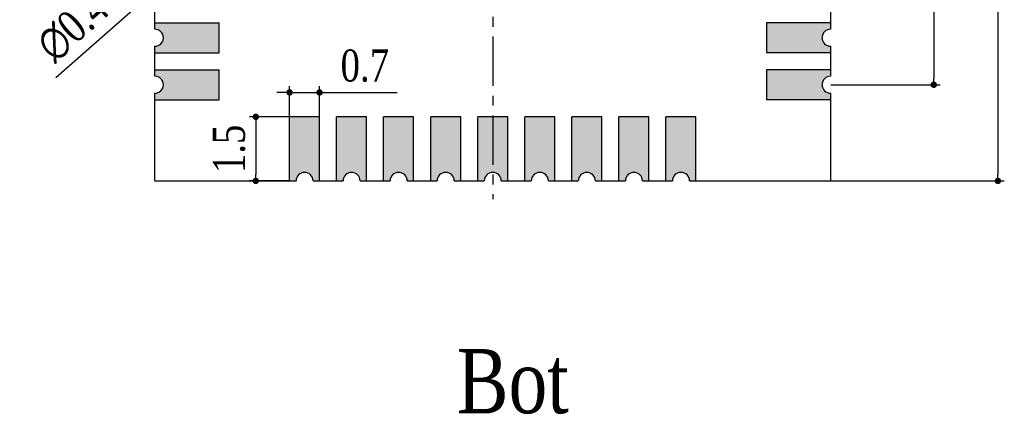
# Model space of a CAD drawing. Header units: millimetres. Extents: x 15104 to 15171.4, y 2478.2 to 2513.7.
# Tile 2 of 3: x 15148.3 to 15171.4, y 2486 to 2495.2. Entities that reach past the tile are written whole.
import ezdxf

# ---------------------------------------------------------------- set-up
doc = ezdxf.new("R2010")
doc.units = ezdxf.units.MM
doc.header["$LTSCALE"] = 30.734
doc.header["$PDMODE"] = 3
doc.header["$PDSIZE"] = 8
doc.linetypes.add('CENTER', pattern=[0.6, 0.375, -0.075, 0.075, -0.075])
doc.layers.get('0').update_dxf_attribs({"linetype": 'CONTINUOUS'})
doc.layers.get('Defpoints').update_dxf_attribs({"linetype": 'CONTINUOUS'})
for name, color, linetype in [('01 实线', 7, 'CONTINUOUS'), ('03 标注', 3, 'CONTINUOUS'), ('05 中心线', 50, 'CENTER')]:
    doc.layers.add(name, color=color, linetype=linetype)
doc.styles.add('Font_1_Times New Roman', font='times.ttf', dxfattribs={"width": 0.8})
doc.dimstyles.new('Dim._2_spot_mini', dxfattribs={"dimscale": 0.3, "dimtxt": 2.5, "dimasz": 0.5, "dimexe": 0.5, "dimexo": 0, "dimgap": 0.8, "dimtad": 1, "dimdec": 3, "dimzin": 9, "dimdsep": 46, "dimtxsty": 'Font_1_Times New Roman', "dimblk": 'DOT', "dimcen": 0.1, "dimclrd": 256, "dimclre": 256, "dimclrt": 256, "dimadec": 0, "dimazin": 0, "dimtp": 0.1, "dimtm": 0.1, "dimtfac": 1, "dimtdec": 3, "dimtmove": 0, "dimatfit": 3, "dimfxl": 0, "dimtolj": 1, "dimlwd": -1, "dimlwe": -1, "dimarcsym": 0})

# ---------------------------------------------------------------- blocks, each defined once
blk = doc.blocks.new('_Dot')
at = {"color": 0, "linetype": 'ByBlock', "lineweight": -2}
blk.add_line((-0.5, 0), (-1, 0), dxfattribs=at)
at = {"color": 0, "linetype": 'ByBlock', "const_width": 0.5}
blk.add_lwpolyline([(-0.25, 0, 1), (0.25, 0, 1)], format="xyb", close=True, dxfattribs=at)
blk = doc.blocks.new('*D93')
at = {"layer": '01 实线', "ltscale": 0.05, "transparency": 16777216}
for p, q in [((15166.591, 2509.124), (15171.35, 2509.124)), ((15171.2, 2508.974), (15171.2, 2491.574)), ((15167.291, 2491.424), (15171.35, 2491.424))]:
    blk.add_line(p, q, dxfattribs=at)
at = {"layer": 'Defpoints', "color": 0, "ltscale": 0.05, "transparency": 16777216}
for p in [(15166.591, 2509.124), (15167.291, 2491.424), (15171.2, 2491.424)]:
    blk.add_point(p, dxfattribs=at)
at = {"layer": '01 实线', "ltscale": 0.05, "transparency": 16777216, "xscale": 0.15, "yscale": 0.15, "zscale": 0.15}
for p, rotation in [((15171.2, 2509.124), 90), ((15171.2, 2491.424), 270)]:
    blk.add_blockref('_Dot', p, dxfattribs=dict(at, rotation=rotation))
at = {"layer": '01 实线', "ltscale": 0.05, "transparency": 16777216, "insert": (15170.578, 2500.274), "char_height": 0.75, "attachment_point": 5, "rotation": 90, "style": 'Font_1_Times New Roman'}
blk.add_mtext('\\A1;17.7', dxfattribs=at)
blk = doc.blocks.new('*D94')
at = {"layer": '01 实线', "ltscale": 0.05, "transparency": 16777216}
for p, q in [((15167.291, 2506.874), (15169.851, 2506.874)), ((15169.701, 2506.724), (15169.701, 2493.824)), ((15167.291, 2493.674), (15169.851, 2493.674))]:
    blk.add_line(p, q, dxfattribs=at)
at = {"layer": 'Defpoints', "color": 0, "ltscale": 0.05, "transparency": 16777216}
for p in [(15167.291, 2506.874), (15167.291, 2493.674), (15169.701, 2493.674)]:
    blk.add_point(p, dxfattribs=at)
at = {"layer": '01 实线', "ltscale": 0.05, "transparency": 16777216, "xscale": 0.15, "yscale": 0.15, "zscale": 0.15}
for p, rotation in [((15169.701, 2506.874), 90), ((15169.701, 2493.674), 270)]:
    blk.add_blockref('_Dot', p, dxfattribs=dict(at, rotation=rotation))
at = {"layer": '01 实线', "ltscale": 0.05, "transparency": 16777216, "insert": (15169.079, 2500.274), "char_height": 0.75, "attachment_point": 5, "rotation": 90, "style": 'Font_1_Times New Roman'}
blk.add_mtext('\\A1;12*1.1=13.2', dxfattribs=at)
blk = doc.blocks.new('*D103')
at = {"layer": '01 实线', "ltscale": 0.05, "transparency": 16777216}
for p, q in [((15154.641, 2492.924), (15153.701, 2492.924)), ((15153.851, 2492.774), (15153.851, 2491.574)), ((15154.641, 2491.424), (15153.701, 2491.424))]:
    blk.add_line(p, q, dxfattribs=at)
at = {"layer": 'Defpoints', "color": 0, "ltscale": 0.05, "transparency": 16777216}
for p in [(15154.641, 2492.924), (15153.851, 2491.424), (15154.641, 2491.424)]:
    blk.add_point(p, dxfattribs=at)
at = {"layer": '01 实线', "ltscale": 0.05, "transparency": 16777216, "xscale": 0.15, "yscale": 0.15, "zscale": 0.15}
for p, rotation in [((15153.851, 2492.924), 90), ((15153.851, 2491.424), 270)]:
    blk.add_blockref('_Dot', p, dxfattribs=dict(at, rotation=rotation))
at = {"layer": '01 实线', "ltscale": 0.05, "transparency": 16777216, "insert": (15153.228, 2492.174), "char_height": 0.75, "attachment_point": 5, "rotation": 90, "style": 'Font_1_Times New Roman'}
blk.add_mtext('\\A1;1.5', dxfattribs=at)
blk = doc.blocks.new('*D88')
at = {"layer": '01 实线', "ltscale": 0.05, "transparency": 16777216}
for p, q in [((15154.491, 2493.494), (15154.341, 2493.494)), ((15154.641, 2492.824), (15154.641, 2493.644)), ((15154.641, 2493.494), (15155.341, 2493.494)), ((15155.341, 2492.824), (15155.341, 2493.644)), ((15155.491, 2493.494), (15157.157, 2493.494))]:
    blk.add_line(p, q, dxfattribs=at)
at = {"layer": 'Defpoints', "color": 0, "ltscale": 0.05, "transparency": 16777216}
for p in [(15155.341, 2493.494), (15154.641, 2492.824), (15155.341, 2492.824)]:
    blk.add_point(p, dxfattribs=at)
at = {"layer": '01 实线', "ltscale": 0.05, "transparency": 16777216, "xscale": 0.15, "yscale": 0.15, "zscale": 0.15}
blk.add_blockref('_Dot', (15154.641, 2493.494), dxfattribs=at)
at = {"layer": '01 实线', "ltscale": 0.05, "transparency": 16777216, "xscale": 0.15, "yscale": 0.15, "zscale": 0.15, "rotation": 180}
blk.add_blockref('_Dot', (15155.341, 2493.494), dxfattribs=at)
at = {"layer": '01 实线', "ltscale": 0.05, "transparency": 16777216, "insert": (15156.399, 2494.116), "char_height": 0.75, "attachment_point": 5, "style": 'Font_1_Times New Roman'}
blk.add_mtext('\\A1;0.7', dxfattribs=at)
blk = doc.blocks.new('*D89')
at = {"layer": '01 实线', "ltscale": 0.05, "transparency": 16777216}
for p, q in [((15151.641, 2496.006), (15151.34, 2495.742)), ((15151.754, 2496.105), (15151.867, 2496.204)), ((15149.176, 2493.845), (15151.228, 2495.643))]:
    blk.add_line(p, q, dxfattribs=at)
blk.add_arc((15151.491, 2495.874), 0.2, 178.2646, 270, dxfattribs=at)
at = {"layer": 'Defpoints', "color": 0, "ltscale": 0.05, "transparency": 16777216}
for p in [(15151.641, 2496.006), (15151.34, 2495.742)]:
    blk.add_point(p, dxfattribs=at)
at = {"layer": '01 实线', "ltscale": 0.05, "transparency": 16777216, "xscale": 0.15, "yscale": 0.15, "zscale": 0.15}
for p, rotation in [((15151.641, 2496.006), 221.2364031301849), ((15151.34, 2495.742), 41.23640313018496)]:
    blk.add_blockref('_Dot', p, dxfattribs=dict(at, rotation=rotation))
at = {"layer": '01 实线', "ltscale": 0.05, "transparency": 16777216, "insert": (15149.574, 2495.033), "char_height": 0.75, "attachment_point": 5, "rotation": 41.2364, "style": 'Font_1_Times New Roman'}
blk.add_mtext('\\A1;∅0.4', dxfattribs=at)

msp = doc.modelspace()

# ---------------------------------------------------------------- hatches: boundary and pattern name
at = {"layer": '03 标注', "ltscale": 0.05}
h = msp.add_hatch(color=0, dxfattribs=at)
h.dxf.hatch_style = 1
h.paths.add_polyline_path([(15152.9908, 2495.1251), (15151.4908, 2495.1251), (15151.4908, 2494.9741, -1), (15151.4908, 2494.5741), (15151.4908, 2494.4241), (15152.9908, 2494.4241)])
h = msp.add_hatch(color=0, dxfattribs=at)
h.dxf.hatch_style = 1
h.paths.add_polyline_path([(15167.2908, 2494.9741), (15167.2908, 2495.1241), (15165.7908, 2495.1241), (15165.7908, 2494.4231), (15167.2908, 2494.4231), (15167.2908, 2494.5741, -1)])
h = msp.add_hatch(color=0, dxfattribs=at)
h.dxf.hatch_style = 1
h.paths.add_polyline_path([(15151.4908, 2494.0251), (15151.4908, 2493.8741, -1), (15151.4908, 2493.4741), (15151.4908, 2493.3241), (15152.9908, 2493.3241), (15152.9908, 2494.0251)])
h = msp.add_hatch(color=0, dxfattribs=at)
h.dxf.hatch_style = 1
h.paths.add_polyline_path([(15165.7908, 2494.0241), (15165.7908, 2493.3231), (15167.2908, 2493.3231), (15167.2908, 2493.4741, -1), (15167.2908, 2493.8741), (15167.2908, 2494.0241)])
h = msp.add_hatch(color=0, dxfattribs=at)
h.dxf.hatch_style = 1
h.paths.add_polyline_path([(15155.3408, 2492.9241), (15154.6398, 2492.9241), (15154.6398, 2491.4241), (15154.7908, 2491.4241, -1), (15155.1908, 2491.4241), (15155.3408, 2491.4241)])
h = msp.add_hatch(color=0, dxfattribs=at)
h.dxf.hatch_style = 1
h.paths.add_polyline_path([(15156.4408, 2492.9241), (15155.7398, 2492.9241), (15155.7398, 2491.4241), (15155.8908, 2491.4241, -1), (15156.2908, 2491.4241), (15156.4408, 2491.4241)])
h = msp.add_hatch(color=0, dxfattribs=at)
h.dxf.hatch_style = 1
h.paths.add_polyline_path([(15157.5408, 2492.9241), (15156.8398, 2492.9241), (15156.8398, 2491.4241), (15156.9908, 2491.4241, -1), (15157.3908, 2491.4241), (15157.5408, 2491.4241)])
h = msp.add_hatch(color=0, dxfattribs=at)
h.dxf.hatch_style = 1
h.paths.add_polyline_path([(15158.6408, 2492.9241), (15157.9398, 2492.9241), (15157.9398, 2491.4241), (15158.0908, 2491.4241, -1), (15158.4908, 2491.4241), (15158.6408, 2491.4241)])
h = msp.add_hatch(color=0, dxfattribs=at)
h.dxf.hatch_style = 1
h.paths.add_polyline_path([(15159.7408, 2492.9241), (15159.0398, 2492.9241), (15159.0398, 2491.4241), (15159.1908, 2491.4241, -1), (15159.5908, 2491.4241), (15159.7408, 2491.4241)])
h = msp.add_hatch(color=0, dxfattribs=at)
h.dxf.hatch_style = 1
h.paths.add_polyline_path([(15160.8408, 2492.9241), (15160.1398, 2492.9241), (15160.1398, 2491.4241), (15160.2908, 2491.4241, -1), (15160.6908, 2491.4241), (15160.8408, 2491.4241)])
h = msp.add_hatch(color=0, dxfattribs=at)
h.dxf.hatch_style = 1
h.paths.add_polyline_path([(15161.9408, 2492.9241), (15161.2398, 2492.9241), (15161.2398, 2491.4241), (15161.3908, 2491.4241, -1), (15161.7908, 2491.4241), (15161.9408, 2491.4241)])
h = msp.add_hatch(color=0, dxfattribs=at)
h.dxf.hatch_style = 1
h.paths.add_polyline_path([(15163.0408, 2492.9241), (15162.3398, 2492.9241), (15162.3398, 2491.4241), (15162.4908, 2491.4241, -1), (15162.8908, 2491.4241), (15163.0408, 2491.4241)])
h = msp.add_hatch(color=0, dxfattribs=at)
h.dxf.hatch_style = 1
h.paths.add_polyline_path([(15164.1408, 2492.9241), (15163.4398, 2492.9241), (15163.4398, 2491.4241), (15163.5908, 2491.4241, -1), (15163.9908, 2491.4241), (15164.1408, 2491.4241)])

# ---------------------------------------------------------------- linework, layer by layer
at = {"color": 7, "linetype": 'Continuous'}
for p, q in [((15151.4908, 2494.9741), (15151.4908, 2495.6741)), ((15167.2908, 2494.9741), (15167.2908, 2495.6741)), ((15151.4908, 2495.1251), (15152.9908, 2495.1251)), ((15152.9908, 2494.4241), (15152.9908, 2495.1251)), ((15167.2908, 2495.1241), (15165.7908, 2495.1241)), ((15165.7908, 2495.1241), (15165.7908, 2494.4231)), ((15151.4908, 2493.8741), (15151.4908, 2494.5741)), ((15151.4908, 2494.4241), (15152.9908, 2494.4241)), ((15167.2908, 2494.4231), (15165.7908, 2494.4231)), ((15167.2908, 2493.8741), (15167.2908, 2494.5741)), ((15151.4908, 2494.0251), (15152.9908, 2494.0251)), ((15152.9908, 2493.3241), (15152.9908, 2494.0251)), ((15167.2908, 2494.0241), (15165.7908, 2494.0241)), ((15165.7908, 2494.0241), (15165.7908, 2493.3231)), ((15151.4908, 2491.4241), (15151.4908, 2493.4741)), ((15167.2908, 2491.4241), (15167.2908, 2493.4741)), ((15151.4908, 2493.3241), (15152.9908, 2493.3241)), ((15167.2908, 2493.3231), (15165.7908, 2493.3231)), ((15155.3408, 2492.9241), (15154.6398, 2492.9241)), ((15154.6398, 2491.4241), (15154.6398, 2492.9241)), ((15155.3408, 2491.4241), (15155.3408, 2492.9241)), ((15156.4408, 2492.9241), (15155.7398, 2492.9241)), ((15155.7398, 2491.4241), (15155.7398, 2492.9241)), ((15156.4408, 2491.4241), (15156.4408, 2492.9241)), ((15157.5408, 2492.9241), (15156.8398, 2492.9241)), ((15156.8398, 2491.4241), (15156.8398, 2492.9241)), ((15157.5408, 2491.4241), (15157.5408, 2492.9241)), ((15158.6408, 2492.9241), (15157.9398, 2492.9241)), ((15157.9398, 2491.4241), (15157.9398, 2492.9241)), ((15158.6408, 2491.4241), (15158.6408, 2492.9241)), ((15159.7408, 2492.9241), (15159.0398, 2492.9241)), ((15159.0398, 2491.4241), (15159.0398, 2492.9241)), ((15159.7408, 2491.4241), (15159.7408, 2492.9241)), ((15160.8408, 2492.9241), (15160.1398, 2492.9241)), ((15160.1398, 2491.4241), (15160.1398, 2492.9241)), ((15160.8408, 2491.4241), (15160.8408, 2492.9241)), ((15161.9408, 2492.9241), (15161.2398, 2492.9241)), ((15161.2398, 2491.4241), (15161.2398, 2492.9241)), ((15161.9408, 2491.4241), (15161.9408, 2492.9241)), ((15163.0408, 2492.9241), (15162.3398, 2492.9241)), ((15162.3398, 2491.4241), (15162.3398, 2492.9241)), ((15163.0408, 2491.4241), (15163.0408, 2492.9241)), ((15164.1408, 2492.9241), (15163.4398, 2492.9241)), ((15163.4398, 2491.4241), (15163.4398, 2492.9241)), ((15164.1408, 2491.4241), (15164.1408, 2492.9241)), ((15151.4908, 2491.4241), (15154.7908, 2491.4241)), ((15155.1908, 2491.4241), (15155.8908, 2491.4241)), ((15156.2908, 2491.4241), (15156.9908, 2491.4241)), ((15157.3908, 2491.4241), (15158.0908, 2491.4241)), ((15158.4908, 2491.4241), (15159.1908, 2491.4241)), ((15159.5908, 2491.4241), (15160.2908, 2491.4241)), ((15160.6908, 2491.4241), (15161.3908, 2491.4241)), ((15161.7908, 2491.4241), (15162.4908, 2491.4241)), ((15162.8908, 2491.4241), (15163.5908, 2491.4241)), ((15163.9908, 2491.4241), (15167.2908, 2491.4241))]:
    msp.add_line(p, q, dxfattribs=at)
for centre, start, end in [((15151.4908, 2494.7741), 270, 90), ((15167.2908, 2494.7741), 90, 270), ((15151.4908, 2493.6741), 270, 90), ((15167.2908, 2493.6741), 90, 270), ((15154.9908, 2491.4241), 0, 180), ((15156.0908, 2491.4241), 0, 180), ((15157.1908, 2491.4241), 0, 180), ((15158.2908, 2491.4241), 0, 180), ((15159.3908, 2491.4241), 0, 180), ((15160.4908, 2491.4241), 0, 180), ((15161.5908, 2491.4241), 0, 180), ((15162.6908, 2491.4241), 0, 180), ((15163.7908, 2491.4241), 0, 180)]:
    msp.add_arc(centre, 0.2, start, end, dxfattribs=at)
at = {"layer": '05 中心线', "ltscale": 0.1}
msp.add_line((15159.3908, 2509.5528), (15159.3908, 2490.9954), dxfattribs=at)

# ---------------------------------------------------------------- texts
at = {"layer": '01 实线', "ltscale": 0.05, "insert": (15158.551, 2487.4903), "char_height": 1.5, "attachment_point": 1, "style": 'Font_1_Times New Roman'}
msp.add_mtext_dynamic_manual_height_columns('Bot', width=9.263534, gutter_width=15, heights=[0], dxfattribs=at)

# ---------------------------------------------------------------- dimensions: what is measured, and where the dimension line sits
at = {"layer": '01 实线', "ltscale": 0.05}
for base, p1, p2, picture, middle in [((15171.2002, 2491.4241), (15166.5908, 2509.1241), (15167.2908, 2491.4241), '*D93', (15170.5776, 2500.2741)), ((15153.8505, 2491.4241), (15154.6408, 2492.9241), (15154.6408, 2491.4241), '*D103', (15153.2279, 2492.1741))]:
    dim = msp.add_linear_dim(base=base, p1=p1, p2=p2, angle=90, dimstyle='Dim._2_spot_mini', dxfattribs=at)
    dim.commit()
    dim.dimension.update_dxf_attribs({"geometry": picture, "text_midpoint": middle})
dim = msp.add_linear_dim(base=(15169.7014, 2493.6741), p1=(15167.2908, 2506.8741), p2=(15167.2908, 2493.6741), angle=90, text='12*1.1=<>', dimstyle='Dim._2_spot_mini', dxfattribs=at)
dim.commit()
dim.dimension.update_dxf_attribs({"geometry": '*D94', "text_midpoint": (15169.0788, 2500.2741)})
dim = msp.add_diameter_dim_2p(p1=(15151.6412, 2496.0059), p2=(15151.3404, 2495.7423), dimstyle='Dim._2_spot_mini', dxfattribs=at)
dim.commit()
dim.dimension.update_dxf_attribs({"geometry": '*D89', "text_midpoint": (15149.9901, 2494.5587), "dimtype": 163})
dim = msp.add_linear_dim(base=(15155.3408, 2493.4937), p1=(15154.6408, 2492.8241), p2=(15155.3408, 2492.8241), dimstyle='Dim._2_spot_mini', dxfattribs=at)
dim.commit()
dim.dimension.update_dxf_attribs({"geometry": '*D88', "text_midpoint": (15156.3988, 2494.1162)})

doc.saveas('drawing.dxf')
